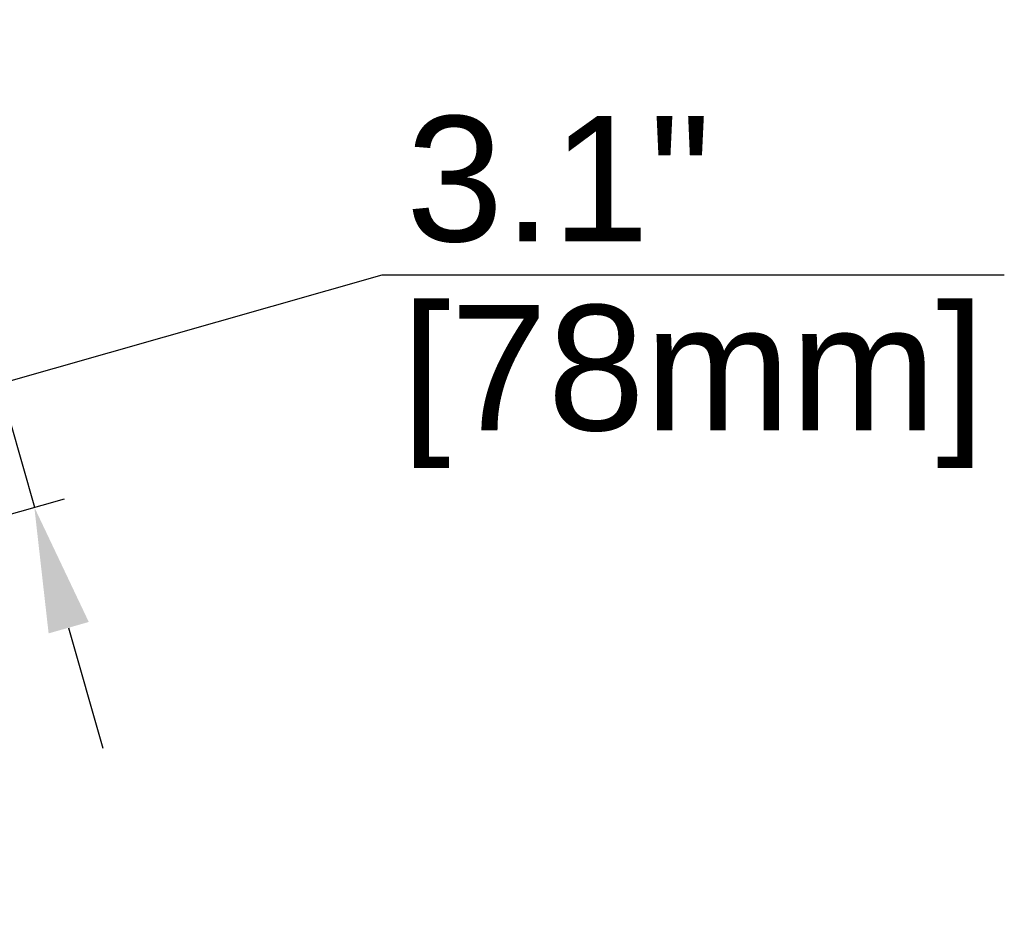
# Model space of a CAD drawing. Extents: x -9 to 148, y 19 to 136.
# Tile 4 of 4: x 73 to 85, y 121 to 132. Entities that reach past the tile are written whole.
import ezdxf

# ---------------------------------------------------------------- set-up
doc = ezdxf.new("R2010")
doc.units = 0
doc.header["$LTSCALE"] = 0.125
doc.header["$MEASUREMENT"] = 0
doc.layers.get('DEFPOINTS').update_dxf_attribs({"linetype": 'CONTINUOUS'})
doc.layers.add('ES-DIMENSION-WEB', color=7, linetype='CONTINUOUS', lineweight=15)
doc.styles.add('TrueType', font='ARIALUNI.TTF')
doc.dimstyles.new('TrueType', dxfattribs={"dimscale": 1.5, "dimtxt": 1, "dimasz": 1, "dimexe": 0.25, "dimexo": 0.25, "dimgap": 0.25, "dimtad": 0, "dimtih": 1, "dimtoh": 1, "dimdec": 1, "dimzin": 0, "dimdsep": 46, "dimtxsty": 'TrueType', "dimcen": 0, "dimadec": 0, "dimazin": 0, "dimtfac": 1, "dimtdec": 1, "dimtofl": 0, "dimtmove": 1, "dimatfit": 3, "dimfxl": 0, "dimtolj": 1, "dimtzin": 0, "dimarcsym": 0})

# ---------------------------------------------------------------- blocks, each defined once
blk = doc.blocks.new('*D8')
at = {"layer": 'DEFPOINTS', "color": 0}
for p in [(73.675, 125.991), (55.587, 124.034), (56.428, 121.08)]:
    blk.add_point(p, dxfattribs=at)
at = {"layer": 'ES-DIMENSION-WEB', "color": 0, "lineweight": -2}
for p, q in [((72.424, 130.387), (72.013, 131.83)), ((55.948, 124.136), (73.195, 129.047)), ((72.835, 128.944), (73.675, 125.991)), ((73.255, 127.467), (77.843, 128.774)), ((77.843, 128.774), (85.294, 128.774)), ((56.789, 121.183), (74.036, 126.093)), ((74.086, 124.548), (74.497, 123.105))]:
    blk.add_line(p, q, dxfattribs=at)
at = {"layer": 'ES-DIMENSION-WEB', "color": 0}
for points in [[(72.664, 130.455), (72.183, 130.318), (72.835, 128.944)], [(74.327, 124.617), (73.846, 124.48), (73.675, 125.991)]]:
    blk.add_solid(points, dxfattribs=at)
at = {"layer": 'ES-DIMENSION-WEB', "color": 0, "char_height": 1.5, "attachment_point": 5, "style": 'TrueType'}
for s, insert in [('\\A1;3.1"', (79.956, 129.915)), ('\\A1;[78mm]', (81.568, 127.436))]:
    blk.add_mtext(s, dxfattribs=dict(at, insert=insert))

msp = doc.modelspace()

# ---------------------------------------------------------------- dimensions: what is measured, and where the dimension line sits
at = {"layer": 'ES-DIMENSION-WEB'}
dim = msp.add_aligned_dim(p1=(55.587, 124.034), p2=(56.428, 121.08), distance=17.933, dimstyle='TrueType', override={"dimpost": '"\\X'}, dxfattribs=at)
dim.commit()
dim.dimension.update_dxf_attribs({"geometry": '*D8', "text_midpoint": (78.218, 128.774)})

doc.saveas('drawing.dxf')
